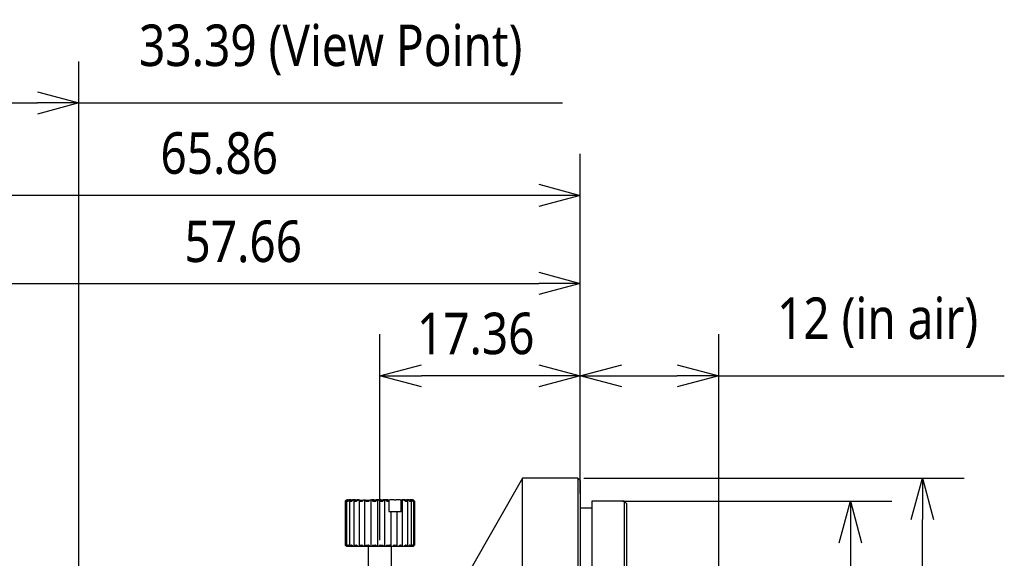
# Model space of a CAD drawing. Extents: x 465 to 776, y -135 to 0.
# Tile 44 of 47: x 536 to 621, y -46 to 0. Entities that reach past the tile are written whole.
import ezdxf

# ---------------------------------------------------------------- set-up
doc = ezdxf.new("R2010")
doc.units = 0
doc.header["$LTSCALE"] = 0.03
doc.header["$MEASUREMENT"] = 0
doc.layers.get('0').update_dxf_attribs({"linetype": 'CONTINUOUS'})
doc.layers.add('3', color=7, linetype='CONTINUOUS')
doc.styles.get("Standard").update_dxf_attribs({"font": 'Roboto-Regular.ttf', "width": 0.85})

# ---------------------------------------------------------------- blocks, each defined once
blk = doc.blocks.new('_OPEN30')
at = {"color": 0, "linetype": 'ByBlock'}
for p, q in [((-1, 0.268), (0, 0)), ((0, 0), (-1, -0.268)), ((0, 0), (-1, 0))]:
    blk.add_line(p, q, dxfattribs=at)

msp = doc.modelspace()

# ---------------------------------------------------------------- linework, layer by layer
for p, q in [((540.94256, -76.28822), (540.94256, -3.43243)), ((511.14784, -7.03243), (537.34256, -7.03243)), ((540.94256, -7.03243), (582.83237, -7.03243)), ((584.36789, -40.88822), (584.36789, -11.45154)), ((580.76789, -15.05154), (522.10586, -15.05154)), ((584.36789, -39.38665), (584.36789, -19.07339)), ((530.30586, -22.67339), (580.76789, -22.67339)), ((567.00591, -44.93125), (567.00591, -27.0785)), ((584.36789, -40.88822), (584.36789, -27.0785)), ((584.36789, -40.88822), (584.36789, -27.0785)), ((596.36453, -63.36355), (596.36453, -27.0785)), ((580.76789, -30.6785), (570.60591, -30.6785)), ((587.96789, -30.6785), (592.76453, -30.6785)), ((596.36453, -30.6785), (621.09648, -30.6785)), ((584.66202, -39.53822), (617.60679, -39.53822)), ((588.01789, -41.53822), (611.36785, -41.53822)), ((614.00679, -111.93822), (614.00679, -43.13822)), ((607.76785, -45.13822), (607.76785, -109.93822))]:
    msp.add_line(p, q)
at = {"layer": '3', "color": 7, "linetype": 'Continuous'}
for p, q in [((579.36789, -39.53822), (574.79851, -47.53298)), ((579.36789, -115.53822), (579.36789, -39.53822)), ((584.16789, -39.53822), (579.36789, -39.53822)), ((584.16789, -39.53822), (584.16789, -115.53822)), ((584.36789, -39.73822), (584.16789, -39.53822)), ((584.36789, -39.73822), (584.36789, -115.33822)), ((564.0065, -41.53823), (564.0065, -45.33821)), ((564.02382, -45.3396), (564.02382, -41.53962)), ((564.02382, -41.53962), (564.05962, -41.54048)), ((564.10593, -41.43841), (564.06032, -41.48401)), ((564.13069, -41.43709), (564.10608, -41.43856)), ((564.2087, -41.4389), (564.10608, -41.43856)), ((564.11486, -41.43927), (564.2087, -41.4389)), ((564.11486, -41.43927), (564.17595, -41.44072)), ((564.15703, -45.3418), (564.15703, -41.54182)), ((564.15703, -41.54182), (564.2415, -41.54263)), ((564.29584, -41.44097), (564.17595, -41.44072)), ((564.27218, -41.43498), (564.20522, -41.43575)), ((564.22539, -41.4414), (564.29584, -41.44097)), ((564.22539, -41.4414), (564.3695, -41.44278)), ((564.27218, -41.43498), (564.39965, -41.43478)), ((564.34376, -41.43486), (564.34406, -41.43432)), ((564.53314, -41.43302), (564.34406, -41.43432)), ((564.39965, -41.43478), (564.34406, -41.43432)), ((564.50142, -41.44294), (564.3695, -41.44278)), ((564.41476, -45.34385), (564.41476, -41.54387)), ((564.41476, -41.54387), (564.5442, -41.5446)), ((564.45744, -41.44341), (564.50142, -41.44294)), ((564.45744, -41.44341), (564.67827, -41.44465)), ((564.53314, -41.43302), (564.66938, -41.43292)), ((564.64137, -41.43294), (564.64151, -41.43243)), ((564.90218, -41.43129), (564.64151, -41.43243)), ((564.66938, -41.43292), (564.64151, -41.43243)), ((564.81646, -41.44471), (564.67827, -41.44465)), ((564.78573, -45.34566), (564.78573, -41.54568)), ((564.78573, -41.54568), (564.95449, -41.5463)), ((564.80086, -41.4452), (564.81646, -41.44471)), ((564.80086, -41.4452), (565.08878, -41.44625)), ((564.90218, -41.43129), (565.04124, -41.4313)), ((565.04124, -41.4313), (565.0423, -41.4308)), ((565.20055, -41.43031), (565.0423, -41.4308)), ((565.22719, -41.4462), (565.08878, -41.44625)), ((565.20055, -41.43031), (567.73791, -41.44851)), ((565.24066, -41.4467), (565.22719, -41.4462)), ((565.22719, -45.44618), (565.22719, -41.4462)), ((565.24066, -41.4467), (565.58307, -41.44751)), ((565.25374, -41.54718), (565.45444, -41.54766)), ((565.71565, -41.44736), (565.58307, -41.44751)), ((565.75761, -41.44784), (565.71565, -41.44736)), ((565.71565, -45.44734), (565.71565, -41.44736)), ((565.75761, -41.44784), (566.13955, -41.44838)), ((565.79832, -41.5483), (566.02219, -41.54861)), ((566.26051, -41.44813), (566.13955, -41.44838)), ((566.32912, -41.44856), (566.26051, -41.44813)), ((566.26051, -45.4481), (566.26051, -41.44813)), ((566.47722, -41.42822), (566.2739, -41.42839)), ((568.81126, -41.44659), (566.2739, -41.42839)), ((566.32912, -41.44856), (566.73389, -41.4488)), ((566.39568, -41.54898), (566.63293, -41.54912)), ((566.47722, -41.42822), (566.58909, -41.42852)), ((566.58909, -41.42852), (566.67169, -41.42812)), ((567.08161, -41.42805), (566.67169, -41.42812)), ((566.83795, -41.44847), (566.73389, -41.4488)), ((566.9302, -41.44885), (566.83795, -41.44847)), ((566.83795, -45.44845), (566.83795, -41.44847)), ((566.9302, -41.44885), (567.34012, -41.44878)), ((567.01971, -41.54921), (567.25998, -41.54917)), ((567.08161, -41.42805), (567.17387, -41.42843)), ((567.17387, -41.42843), (567.27792, -41.4281)), ((567.6827, -41.42834), (567.27792, -41.4281)), ((567.42272, -41.44838), (567.34012, -41.44878)), ((567.53459, -41.44868), (567.42272, -41.44838)), ((567.42272, -45.44835), (567.42272, -41.44838)), ((567.53459, -41.44868), (567.73791, -41.44851)), ((567.64314, -41.54896), (567.78358, -41.54884)), ((567.6827, -41.42834), (567.7513, -41.42877)), ((567.7513, -41.42877), (567.87226, -41.42852)), ((567.78358, -41.54884), (567.78358, -42.44883)), ((568.2542, -41.42906), (567.87226, -41.42852)), ((568.2542, -41.42906), (568.29616, -41.42954)), ((568.29616, -41.42954), (568.42874, -41.42939)), ((568.77115, -41.4302), (568.42874, -41.42939)), ((568.77115, -41.4302), (568.78462, -41.43069)), ((568.78462, -41.43069), (568.92303, -41.43065)), ((568.81126, -41.44659), (568.96951, -41.4461)), ((568.85693, -41.54692), (568.96848, -41.54659)), ((568.85693, -42.44691), (568.85693, -41.54692)), ((569.21095, -41.43169), (568.92303, -41.43065)), ((568.97058, -41.4456), (568.96951, -41.4461)), ((569.10964, -41.44561), (568.97058, -41.4456)), ((568.97058, -45.44558), (568.97058, -41.4456)), ((569.10964, -41.44561), (569.3703, -41.44447)), ((569.21095, -41.43169), (569.19535, -41.43219)), ((569.19535, -41.43219), (569.33354, -41.43225)), ((569.21095, -41.43169), (569.21103, -41.4322)), ((569.24456, -41.54561), (569.39734, -41.54495)), ((569.55438, -41.43349), (569.33354, -41.43225)), ((569.47867, -41.44388), (569.34243, -41.44398)), ((569.34243, -41.44398), (569.3703, -41.44447)), ((569.39734, -41.54495), (569.39734, -45.34492)), ((569.47867, -41.44388), (569.66775, -41.44258)), ((569.55438, -41.43349), (569.51039, -41.43396)), ((569.51039, -41.43396), (569.64232, -41.43412)), ((569.55438, -41.43349), (569.5546, -41.43401)), ((569.61086, -41.54379), (569.72169, -41.54302)), ((569.73964, -41.44192), (569.61217, -41.44212)), ((569.61217, -41.44212), (569.66775, -41.44258)), ((569.78642, -41.4355), (569.64232, -41.43412)), ((569.78642, -41.4355), (569.71597, -41.43593)), ((569.71597, -41.43593), (569.83587, -41.43618)), ((569.72169, -41.54302), (569.72169, -45.343)), ((569.73964, -41.44192), (569.84887, -41.4405)), ((569.88112, -41.43981), (569.768, -41.4401)), ((569.768, -41.4401), (569.84887, -41.4405)), ((569.78642, -41.4355), (569.78683, -41.43607)), ((569.89695, -41.43763), (569.80311, -41.438)), ((569.80311, -41.438), (569.90574, -41.43834)), ((569.89695, -41.43763), (569.83587, -41.43618)), ((569.86331, -41.54173), (569.92734, -41.5409)), ((569.88112, -41.43981), (569.90574, -41.43834)), ((569.89695, -41.43763), (569.89758, -41.43831)), ((569.92847, -41.461), (569.90589, -41.43841)), ((569.92734, -41.5409), (569.92734, -45.34087)), ((569.99088, -41.53952), (570.00531, -41.53866)), ((570.00531, -41.53866), (570.00531, -45.33864)), ((585.36789, -41.53822), (585.36789, -113.53822)), ((588.16789, -41.53822), (585.36789, -41.53822)), ((588.16789, -41.53822), (588.16789, -113.53822)), ((588.36789, -41.73822), (588.16789, -41.53822)), ((588.36789, -41.73822), (588.36789, -113.33822)), ((567.78356, -42.43921), (568.85693, -42.44691)), ((567.78358, -42.44883), (567.87592, -42.44874)), ((567.87592, -42.44874), (567.98928, -42.44785)), ((567.98928, -42.44785), (568.23872, -42.44825)), ((567.98928, -45.44783), (567.98928, -42.44785)), ((568.23872, -42.44825), (568.45384, -42.44787)), ((568.45384, -42.44787), (568.51286, -42.44691)), ((568.51286, -42.44691), (568.78041, -42.44712)), ((568.51286, -45.44689), (568.51286, -42.44691)), ((568.78041, -42.44712), (568.85693, -42.44691)), ((585.36789, -42.13822), (584.36789, -42.13822)), ((564.02382, -45.3396), (564.05962, -45.34045)), ((564.08334, -45.41587), (564.10593, -45.43846)), ((564.10608, -45.43854), (564.11424, -45.43856)), ((564.11486, -45.43924), (564.17595, -45.4407)), ((564.15703, -45.3418), (564.2415, -45.3426)), ((564.17595, -45.4407), (564.22499, -45.4408)), ((564.22539, -45.44138), (564.3695, -45.44276)), ((564.3695, -45.44276), (564.45721, -45.44286)), ((564.41476, -45.34385), (564.5442, -45.34457)), ((564.45744, -45.44339), (564.67827, -45.44463)), ((564.67827, -45.44463), (564.80079, -45.44468)), ((564.78573, -45.34566), (564.95449, -45.34628)), ((564.80086, -45.44518), (565.08878, -45.44623)), ((565.08878, -45.44623), (565.22719, -45.44618)), ((565.22719, -45.44618), (565.24066, -45.44668)), ((565.24066, -45.44668), (565.58307, -45.44749)), ((565.25374, -45.34716), (565.45444, -45.34763)), ((565.58307, -45.44749), (565.71565, -45.44734)), ((565.71565, -45.44734), (565.75761, -45.44781)), ((565.75761, -45.44781), (566.13955, -45.44835)), ((565.79832, -45.34827), (566.02219, -45.34859)), ((566.00591, -45.44827), (566.00591, -47.55293)), ((566.13955, -45.44835), (566.26051, -45.4481)), ((566.26051, -45.4481), (566.32912, -45.44854)), ((566.32912, -45.44854), (566.73389, -45.44878)), ((566.39568, -45.34896), (566.63293, -45.3491)), ((566.73389, -45.44878), (566.83795, -45.44845)), ((566.83795, -45.44845), (566.9302, -45.44882)), ((566.9302, -45.44882), (567.34012, -45.44875)), ((567.01971, -45.34918), (567.25998, -45.34914)), ((567.34012, -45.44875), (567.42272, -45.44835)), ((567.42272, -45.44835), (567.53459, -45.44865)), ((567.53459, -45.44865), (567.93174, -45.44828)), ((567.64314, -45.34894), (567.87592, -45.34872)), ((567.93174, -45.44828), (567.98928, -45.44783)), ((567.98928, -45.44783), (568.11588, -45.44803)), ((568.00591, -47.55441), (568.00591, -45.44786)), ((568.11588, -45.44803), (568.4829, -45.44737)), ((568.23872, -45.34823), (568.45384, -45.34785)), ((568.4829, -45.44737), (568.51286, -45.44689)), ((568.51286, -45.44689), (568.64866, -45.44699)), ((568.64866, -45.44699), (568.96951, -45.44608)), ((568.78041, -45.3471), (568.96848, -45.34656)), ((568.96951, -45.44608), (568.97058, -45.44558)), ((568.97058, -45.44558), (569.10964, -45.44558)), ((569.10964, -45.44558), (569.3703, -45.44445)), ((569.24456, -45.34559), (569.39734, -45.34492)), ((569.37044, -45.44394), (569.47867, -45.44386)), ((569.47867, -45.44386), (569.66775, -45.44255)), ((569.61086, -45.34376), (569.72169, -45.343)), ((569.66805, -45.44201), (569.73964, -45.44189)), ((569.73964, -45.44189), (569.84887, -45.44048)), ((569.84936, -45.43986), (569.88112, -45.43978)), ((569.86331, -45.3417), (569.92734, -45.34087)), ((569.88112, -45.43978), (569.90589, -45.43846)), ((569.90589, -45.43846), (569.95149, -45.39286)), ((569.99088, -45.3395), (570.00531, -45.33864))]:
    msp.add_line(p, q, dxfattribs=at)
for points in [[(564.0065, -41.53823), (564.01063, -41.53405), (564.01476, -41.52986), (564.0189, -41.52568), (564.02303, -41.5215), (564.02717, -41.51732), (564.0313, -41.51315), (564.03544, -41.50898), (564.03958, -41.50481), (564.04373, -41.50065), (564.04787, -41.49649), (564.05202, -41.49233), (564.05617, -41.48817), (564.06032, -41.48402), (564.06447, -41.47987), (564.06862, -41.47573), (564.07277, -41.47158), (564.07693, -41.46745), (564.08109, -41.46331), (564.08525, -41.45918), (564.08941, -41.45505), (564.09357, -41.45092), (564.09774, -41.4468), (564.10191, -41.44268), (564.10608, -41.43856)], [(564.11486, -41.43927), (564.11105, -41.44341), (564.10724, -41.44756), (564.10343, -41.45171), (564.09963, -41.45587), (564.09582, -41.46002), (564.09202, -41.46419), (564.08821, -41.46835), (564.08441, -41.47252), (564.08061, -41.47669), (564.07682, -41.48086), (564.07302, -41.48504), (564.06923, -41.48922), (564.06543, -41.4934), (564.06164, -41.49759), (564.05785, -41.50178), (564.05407, -41.50597), (564.05028, -41.51017), (564.04649, -41.51437), (564.04271, -41.51857), (564.03893, -41.52277), (564.03515, -41.52698), (564.03137, -41.53119), (564.02759, -41.53541), (564.02382, -41.53962)], [(564.05962, -41.54048), (564.06444, -41.53628), (564.06927, -41.5321), (564.0741, -41.52791), (564.07893, -41.52373), (564.08376, -41.51955), (564.08859, -41.51537), (564.09343, -41.5112), (564.09827, -41.50703), (564.10311, -41.50286), (564.10795, -41.49869), (564.11279, -41.49453), (564.11764, -41.49037), (564.12249, -41.48622), (564.12734, -41.48207), (564.13219, -41.47792), (564.13704, -41.47377), (564.1419, -41.46963), (564.14675, -41.46549), (564.15161, -41.46135), (564.15648, -41.45722), (564.16134, -41.45309), (564.16621, -41.44896), (564.17107, -41.44484), (564.17595, -41.44072)], [(564.22539, -41.4414), (564.22253, -41.44555), (564.21967, -41.4497), (564.21681, -41.45386), (564.21395, -41.45801), (564.21109, -41.46217), (564.20824, -41.46634), (564.20538, -41.47051), (564.20253, -41.47468), (564.19968, -41.47885), (564.19683, -41.48303), (564.19398, -41.48721), (564.19113, -41.49139), (564.18828, -41.49557), (564.18543, -41.49976), (564.18259, -41.50396), (564.17974, -41.50815), (564.1769, -41.51235), (564.17406, -41.51655), (564.17122, -41.52076), (564.16838, -41.52496), (564.16554, -41.52917), (564.1627, -41.53339), (564.15987, -41.5376), (564.15703, -41.54182)], [(564.2415, -41.54263), (564.24681, -41.53843), (564.25212, -41.53424), (564.25743, -41.53005), (564.26275, -41.52586), (564.26806, -41.52168), (564.27338, -41.5175), (564.2787, -41.51332), (564.28403, -41.50915), (564.28935, -41.50498), (564.29468, -41.50081), (564.30001, -41.49664), (564.30534, -41.49248), (564.31068, -41.48832), (564.31601, -41.48417), (564.32135, -41.48001), (564.32669, -41.47586), (564.33203, -41.47172), (564.33738, -41.46757), (564.34273, -41.46343), (564.34808, -41.4593), (564.35343, -41.45516), (564.35878, -41.45103), (564.36414, -41.44691), (564.3695, -41.44278)], [(564.45744, -41.44341), (564.45565, -41.44756), (564.45386, -41.45171), (564.45208, -41.45587), (564.45029, -41.46003), (564.44851, -41.46419), (564.44673, -41.46836), (564.44495, -41.47253), (564.44316, -41.4767), (564.44138, -41.48087), (564.4396, -41.48505), (564.43782, -41.48923), (564.43605, -41.49342), (564.43427, -41.49761), (564.43249, -41.5018), (564.43072, -41.50599), (564.42894, -41.51019), (564.42716, -41.51439), (564.42539, -41.51859), (564.42362, -41.5228), (564.42184, -41.52701), (564.42007, -41.53122), (564.4183, -41.53543), (564.41653, -41.53965), (564.41476, -41.54387)], [(564.5442, -41.5446), (564.54976, -41.5404), (564.55532, -41.5362), (564.56089, -41.53201), (564.56646, -41.52782), (564.57203, -41.52363), (564.5776, -41.51945), (564.58317, -41.51526), (564.58875, -41.51109), (564.59432, -41.50691), (564.59991, -41.50274), (564.60549, -41.49857), (564.61107, -41.4944), (564.61666, -41.49024), (564.62225, -41.48608), (564.62784, -41.48192), (564.63344, -41.47777), (564.63903, -41.47362), (564.64463, -41.46947), (564.65023, -41.46532), (564.65584, -41.46118), (564.66144, -41.45705), (564.66705, -41.45291), (564.67266, -41.44878), (564.67827, -41.44465)], [(564.80086, -41.4452), (564.80023, -41.44935), (564.7996, -41.45351), (564.79897, -41.45766), (564.79833, -41.46182), (564.7977, -41.46599), (564.79707, -41.47015), (564.79644, -41.47432), (564.7958, -41.4785), (564.79517, -41.48267), (564.79454, -41.48685), (564.79391, -41.49104), (564.79328, -41.49522), (564.79265, -41.49941), (564.79202, -41.5036), (564.79139, -41.5078), (564.79076, -41.51199), (564.79013, -41.5162), (564.7895, -41.5204), (564.78887, -41.52461), (564.78825, -41.52882), (564.78762, -41.53303), (564.78699, -41.53724), (564.78636, -41.54146), (564.78573, -41.54568)], [(564.95449, -41.5463), (564.96006, -41.5421), (564.96563, -41.5379), (564.97121, -41.5337), (564.97678, -41.5295), (564.98236, -41.52531), (564.98794, -41.52112), (564.99352, -41.51694), (564.99911, -41.51275), (565.00469, -41.50857), (565.01028, -41.5044), (565.01588, -41.50022), (565.02147, -41.49605), (565.02707, -41.49188), (565.03266, -41.48772), (565.03827, -41.48356), (565.04387, -41.4794), (565.04947, -41.47525), (565.05508, -41.47109), (565.06069, -41.46695), (565.06631, -41.4628), (565.07192, -41.45866), (565.07754, -41.45452), (565.08316, -41.45039), (565.08878, -41.44625)], [(565.24066, -41.4467), (565.24121, -41.45085), (565.24176, -41.455), (565.24231, -41.45916), (565.24285, -41.46332), (565.2434, -41.46748), (565.24394, -41.47165), (565.24449, -41.47582), (565.24504, -41.47999), (565.24558, -41.48417), (565.24613, -41.48835), (565.24667, -41.49253), (565.24722, -41.49672), (565.24776, -41.50091), (565.24831, -41.5051), (565.24885, -41.50929), (565.24939, -41.51349), (565.24994, -41.51769), (565.25048, -41.5219), (565.25103, -41.5261), (565.25157, -41.53031), (565.25211, -41.53453), (565.25265, -41.53874), (565.2532, -41.54296), (565.25374, -41.54718)], [(565.45444, -41.54766), (565.45977, -41.54345), (565.46511, -41.53924), (565.47045, -41.53504), (565.47579, -41.53084), (565.48113, -41.52665), (565.48648, -41.52245), (565.49183, -41.51826), (565.49718, -41.51408), (565.50253, -41.50989), (565.50788, -41.50571), (565.51324, -41.50154), (565.5186, -41.49736), (565.52396, -41.49319), (565.52932, -41.48902), (565.53468, -41.48486), (565.54005, -41.48069), (565.54542, -41.47653), (565.55079, -41.47238), (565.55617, -41.46823), (565.56154, -41.46408), (565.56692, -41.45993), (565.5723, -41.45579), (565.57769, -41.45165), (565.58307, -41.44751)], [(565.75761, -41.44784), (565.75932, -41.45199), (565.76102, -41.45614), (565.76272, -41.46029), (565.76443, -41.46445), (565.76613, -41.46862), (565.76783, -41.47278), (565.76953, -41.47695), (565.77123, -41.48112), (565.77293, -41.4853), (565.77462, -41.48948), (565.77632, -41.49366), (565.77802, -41.49784), (565.77971, -41.50203), (565.78141, -41.50622), (565.7831, -41.51042), (565.7848, -41.51461), (565.78649, -41.51881), (565.78818, -41.52302), (565.78987, -41.52722), (565.79156, -41.53143), (565.79326, -41.53564), (565.79494, -41.53986), (565.79663, -41.54408), (565.79832, -41.5483)], [(566.02219, -41.54861), (566.02706, -41.5444), (566.03193, -41.54019), (566.0368, -41.53599), (566.04167, -41.53178), (566.04654, -41.52758), (566.05142, -41.52339), (566.0563, -41.51919), (566.06118, -41.515), (566.06606, -41.51081), (566.07095, -41.50663), (566.07584, -41.50245), (566.08072, -41.49827), (566.08562, -41.49409), (566.09051, -41.48992), (566.0954, -41.48575), (566.1003, -41.48159), (566.1052, -41.47742), (566.1101, -41.47326), (566.115, -41.46911), (566.11991, -41.46495), (566.12482, -41.4608), (566.12973, -41.45666), (566.13464, -41.45252), (566.13955, -41.44838)], [(566.26951, -41.43798), (566.26969, -41.43758), (566.26987, -41.43718), (566.27006, -41.43678), (566.27024, -41.43638), (566.27042, -41.43598), (566.27061, -41.43558), (566.27079, -41.43518), (566.27097, -41.43478), (566.27116, -41.43438), (566.27134, -41.43398), (566.27152, -41.43358), (566.27171, -41.43318), (566.27189, -41.43278), (566.27207, -41.43238), (566.27226, -41.43198), (566.27244, -41.43158), (566.27262, -41.43118), (566.2728, -41.43078), (566.27299, -41.43038), (566.27317, -41.42998), (566.27335, -41.42959), (566.27354, -41.42919), (566.27372, -41.42879), (566.2739, -41.42839)], [(566.32912, -41.44856), (566.3319, -41.45271), (566.33469, -41.45686), (566.33747, -41.46102), (566.34026, -41.46517), (566.34304, -41.46933), (566.34582, -41.4735), (566.3486, -41.47767), (566.35138, -41.48184), (566.35416, -41.48601), (566.35693, -41.49019), (566.35971, -41.49437), (566.36248, -41.49855), (566.36526, -41.50274), (566.36803, -41.50692), (566.3708, -41.51112), (566.37357, -41.51531), (566.37634, -41.51951), (566.3791, -41.52371), (566.38187, -41.52792), (566.38463, -41.53212), (566.3874, -41.53633), (566.39016, -41.54055), (566.39292, -41.54476), (566.39568, -41.54898)], [(566.63293, -41.54912), (566.63712, -41.54491), (566.64131, -41.5407), (566.6455, -41.53649), (566.64969, -41.53228), (566.65389, -41.52808), (566.65808, -41.52388), (566.66228, -41.51968), (566.66648, -41.51549), (566.67068, -41.5113), (566.67488, -41.50711), (566.67908, -41.50292), (566.68329, -41.49874), (566.6875, -41.49456), (566.6917, -41.49039), (566.69592, -41.48621), (566.70013, -41.48204), (566.70434, -41.47788), (566.70856, -41.47371), (566.71278, -41.46955), (566.717, -41.4654), (566.72122, -41.46124), (566.72544, -41.45709), (566.72966, -41.45295), (566.73389, -41.4488)], [(566.9302, -41.44885), (566.93395, -41.45299), (566.9377, -41.45714), (566.94144, -41.46129), (566.94518, -41.46545), (566.94892, -41.46961), (566.95266, -41.47377), (566.9564, -41.47793), (566.96014, -41.4821), (566.96387, -41.48627), (566.96761, -41.49044), (566.97134, -41.49462), (566.97507, -41.4988), (566.9788, -41.50299), (566.98252, -41.50717), (566.98625, -41.51136), (566.98997, -41.51556), (566.9937, -41.51975), (566.99742, -41.52395), (567.00114, -41.52815), (567.00485, -41.53236), (567.00857, -41.53657), (567.01229, -41.54078), (567.016, -41.54499), (567.01971, -41.54921)], [(567.25998, -41.54917), (567.2633, -41.54495), (567.26663, -41.54074), (567.26996, -41.53652), (567.27328, -41.53232), (567.27661, -41.52811), (567.27994, -41.52391), (567.28327, -41.51971), (567.28661, -41.51551), (567.28994, -41.51131), (567.29328, -41.50712), (567.29661, -41.50294), (567.29995, -41.49875), (567.30329, -41.49457), (567.30663, -41.49039), (567.30998, -41.48622), (567.31332, -41.48204), (567.31666, -41.47787), (567.32001, -41.47371), (567.32336, -41.46955), (567.32671, -41.46539), (567.33006, -41.46123), (567.33341, -41.45708), (567.33677, -41.45293), (567.34012, -41.44878)], [(567.53459, -41.44868), (567.53914, -41.45282), (567.54368, -41.45696), (567.54822, -41.46111), (567.55276, -41.46526), (567.5573, -41.46942), (567.56183, -41.47358), (567.56637, -41.47774), (567.5709, -41.4819), (567.57543, -41.48607), (567.57995, -41.49024), (567.58448, -41.49442), (567.589, -41.49859), (567.59352, -41.50278), (567.59804, -41.50696), (567.60256, -41.51115), (567.60708, -41.51534), (567.61159, -41.51953), (567.6161, -41.52372), (567.62061, -41.52792), (567.62512, -41.53213), (567.62963, -41.53633), (567.63413, -41.54054), (567.63864, -41.54475), (567.64314, -41.54896)], [(567.78358, -41.54884), (567.78168, -41.54466), (567.77977, -41.54048), (567.77787, -41.5363), (567.77597, -41.53211), (567.77407, -41.52793), (567.77216, -41.52375), (567.77026, -41.51957), (567.76836, -41.51539), (567.76646, -41.51121), (567.76455, -41.50703), (567.76265, -41.50285), (567.76075, -41.49867), (567.75884, -41.49449), (567.75694, -41.49031), (567.75504, -41.48613), (567.75314, -41.48195), (567.75123, -41.47777), (567.74933, -41.47359), (567.74743, -41.46941), (567.74552, -41.46523), (567.74362, -41.46105), (567.74172, -41.45687), (567.73981, -41.45269), (567.73791, -41.44851)], [(568.81126, -41.44659), (568.81316, -41.45077), (568.81507, -41.45495), (568.81697, -41.45913), (568.81887, -41.4633), (568.82078, -41.46748), (568.82268, -41.47166), (568.82458, -41.47584), (568.82649, -41.48002), (568.82839, -41.4842), (568.83029, -41.48838), (568.8322, -41.49256), (568.8341, -41.49674), (568.836, -41.50092), (568.8379, -41.5051), (568.83981, -41.50928), (568.84171, -41.51347), (568.84361, -41.51765), (568.84551, -41.52183), (568.84742, -41.52601), (568.84932, -41.53019), (568.85122, -41.53437), (568.85312, -41.53855), (568.85503, -41.54273), (568.85693, -41.54692)], [(568.96848, -41.54659), (568.96852, -41.54236), (568.96856, -41.53815), (568.96861, -41.53393), (568.96865, -41.52972), (568.96869, -41.52551), (568.96874, -41.5213), (568.96878, -41.5171), (568.96882, -41.51289), (568.96886, -41.5087), (568.96891, -41.5045), (568.96895, -41.50031), (568.96899, -41.49612), (568.96904, -41.49194), (568.96908, -41.48775), (568.96912, -41.48357), (568.96917, -41.4794), (568.96921, -41.47522), (568.96925, -41.47105), (568.9693, -41.46689), (568.96934, -41.46272), (568.96938, -41.45856), (568.96942, -41.45441), (568.96947, -41.45025), (568.96951, -41.4461)], [(569.10964, -41.44561), (569.11528, -41.44974), (569.12093, -41.45387), (569.12657, -41.45801), (569.13222, -41.46215), (569.13786, -41.46629), (569.14349, -41.47044), (569.14913, -41.47459), (569.15476, -41.47874), (569.16039, -41.4829), (569.16601, -41.48706), (569.17164, -41.49122), (569.17726, -41.49539), (569.18288, -41.49955), (569.1885, -41.50373), (569.19412, -41.5079), (569.19973, -41.51208), (569.20534, -41.51626), (569.21095, -41.52044), (569.21656, -41.52463), (569.22216, -41.52882), (569.22776, -41.53301), (569.23336, -41.53721), (569.23896, -41.54141), (569.24456, -41.54561)], [(569.39734, -41.54495), (569.39622, -41.54072), (569.3951, -41.53651), (569.39397, -41.53229), (569.39285, -41.52808), (569.39173, -41.52387), (569.39061, -41.51966), (569.38948, -41.51546), (569.38836, -41.51126), (569.38723, -41.50706), (569.38611, -41.50286), (569.38498, -41.49867), (569.38385, -41.49448), (569.38273, -41.4903), (569.3816, -41.48612), (569.38047, -41.48194), (569.37934, -41.47776), (569.37821, -41.47359), (569.37709, -41.46942), (569.37596, -41.46525), (569.37483, -41.46109), (569.37369, -41.45693), (569.37256, -41.45277), (569.37143, -41.44862), (569.3703, -41.44447)], [(569.47867, -41.44388), (569.48421, -41.44801), (569.48974, -41.45214), (569.49527, -41.45627), (569.50079, -41.46041), (569.50632, -41.46455), (569.51184, -41.46869), (569.51736, -41.47283), (569.52288, -41.47698), (569.5284, -41.48113), (569.53391, -41.48529), (569.53942, -41.48945), (569.54493, -41.49361), (569.55043, -41.49777), (569.55594, -41.50194), (569.56144, -41.50611), (569.56694, -41.51029), (569.57244, -41.51446), (569.57793, -41.51864), (569.58343, -41.52283), (569.58892, -41.52701), (569.59441, -41.5312), (569.59989, -41.53539), (569.60538, -41.53959), (569.61086, -41.54379)], [(569.72169, -41.54302), (569.71945, -41.5388), (569.71721, -41.53458), (569.71497, -41.53037), (569.71273, -41.52616), (569.71049, -41.52195), (569.70825, -41.51774), (569.70601, -41.51354), (569.70377, -41.50934), (569.70152, -41.50515), (569.69928, -41.50095), (569.69703, -41.49676), (569.69479, -41.49257), (569.69254, -41.48839), (569.69029, -41.48421), (569.68804, -41.48003), (569.68579, -41.47586), (569.68354, -41.47169), (569.68129, -41.46752), (569.67903, -41.46335), (569.67678, -41.45919), (569.67452, -41.45503), (569.67227, -41.45088), (569.67001, -41.44673), (569.66775, -41.44258)], [(569.73964, -41.44192), (569.74481, -41.44604), (569.74999, -41.45017), (569.75516, -41.4543), (569.76033, -41.45843), (569.7655, -41.46256), (569.77067, -41.4667), (569.77584, -41.47084), (569.781, -41.47499), (569.78616, -41.47914), (569.79132, -41.48329), (569.79647, -41.48744), (569.80163, -41.4916), (569.80678, -41.49576), (569.81193, -41.49992), (569.81708, -41.50409), (569.82222, -41.50826), (569.82737, -41.51243), (569.83251, -41.51661), (569.83765, -41.52079), (569.84278, -41.52497), (569.84792, -41.52915), (569.85305, -41.53334), (569.85818, -41.53753), (569.86331, -41.54173)], [(569.92734, -41.5409), (569.92408, -41.53668), (569.92083, -41.53246), (569.91757, -41.52825), (569.91431, -41.52404), (569.91105, -41.51983), (569.90779, -41.51563), (569.90453, -41.51143), (569.90127, -41.50723), (569.898, -41.50304), (569.89474, -41.49885), (569.89147, -41.49466), (569.8882, -41.49047), (569.88493, -41.48629), (569.88166, -41.48211), (569.87839, -41.47794), (569.87511, -41.47377), (569.87184, -41.4696), (569.86856, -41.46543), (569.86528, -41.46127), (569.862, -41.45711), (569.85872, -41.45295), (569.85544, -41.4488), (569.85216, -41.44465), (569.84887, -41.4405)], [(569.88112, -41.43981), (569.88572, -41.44392), (569.89031, -41.44805), (569.8949, -41.45217), (569.89949, -41.4563), (569.90408, -41.46043), (569.90867, -41.46457), (569.91325, -41.4687), (569.91783, -41.47284), (569.92241, -41.47699), (569.92699, -41.48114), (569.93157, -41.48529), (569.93614, -41.48944), (569.94071, -41.4936), (569.94528, -41.49776), (569.94985, -41.50192), (569.95442, -41.50609), (569.95898, -41.51026), (569.96354, -41.51443), (569.96811, -41.5186), (569.97266, -41.52278), (569.97722, -41.52696), (569.98178, -41.53115), (569.98633, -41.53533), (569.99088, -41.53952)], [(570.00531, -41.53866), (570.00212, -41.53541), (569.99893, -41.53215), (569.99574, -41.5289), (569.99254, -41.52565), (569.98935, -41.5224), (569.98616, -41.51915), (569.98296, -41.5159), (569.97976, -41.51266), (569.97656, -41.50942), (569.97337, -41.50618), (569.97017, -41.50294), (569.96697, -41.4997), (569.96376, -41.49646), (569.96056, -41.49323), (569.95736, -41.49), (569.95415, -41.48677), (569.95095, -41.48354), (569.94774, -41.48032), (569.94453, -41.47709), (569.94132, -41.47387), (569.93811, -41.47065), (569.9349, -41.46743), (569.93169, -41.46421), (569.92847, -41.461)], [(564.10608, -45.43854), (564.10191, -45.43439), (564.09774, -45.43025), (564.09357, -45.4261), (564.08941, -45.42194), (564.08525, -45.41778), (564.08109, -45.41362), (564.07693, -45.40946), (564.07277, -45.4053), (564.06862, -45.40113), (564.06447, -45.39695), (564.06032, -45.39278), (564.05617, -45.3886), (564.05202, -45.38442), (564.04787, -45.38023), (564.04373, -45.37604), (564.03958, -45.37185), (564.03544, -45.36766), (564.0313, -45.36346), (564.02717, -45.35926), (564.02303, -45.35505), (564.0189, -45.35085), (564.01476, -45.34664), (564.01063, -45.34243), (564.0065, -45.33821)], [(564.02382, -45.3396), (564.02759, -45.34379), (564.03137, -45.34797), (564.03515, -45.35215), (564.03893, -45.35633), (564.04271, -45.3605), (564.04649, -45.36468), (564.05028, -45.36884), (564.05407, -45.37301), (564.05785, -45.37717), (564.06164, -45.38133), (564.06543, -45.38549), (564.06923, -45.38964), (564.07302, -45.3938), (564.07682, -45.39794), (564.08061, -45.40209), (564.08441, -45.40623), (564.08821, -45.41037), (564.09202, -45.4145), (564.09582, -45.41863), (564.09963, -45.42276), (564.10343, -45.42689), (564.10724, -45.43101), (564.11105, -45.43513), (564.11486, -45.43924)], [(564.17595, -45.4407), (564.17107, -45.43656), (564.16621, -45.43241), (564.16134, -45.42827), (564.15648, -45.42412), (564.15161, -45.41996), (564.14675, -45.4158), (564.1419, -45.41165), (564.13704, -45.40748), (564.13219, -45.40332), (564.12734, -45.39915), (564.12249, -45.39497), (564.11764, -45.3908), (564.11279, -45.38662), (564.10795, -45.38244), (564.10311, -45.37825), (564.09827, -45.37406), (564.09343, -45.36987), (564.08859, -45.36568), (564.08376, -45.36148), (564.07893, -45.35728), (564.0741, -45.35308), (564.06927, -45.34887), (564.06444, -45.34466), (564.05962, -45.34045)], [(564.15703, -45.3418), (564.15987, -45.34598), (564.1627, -45.35016), (564.16554, -45.35434), (564.16838, -45.35852), (564.17122, -45.36269), (564.17406, -45.36686), (564.1769, -45.37103), (564.17974, -45.37519), (564.18259, -45.37935), (564.18543, -45.38351), (564.18828, -45.38766), (564.19113, -45.39181), (564.19398, -45.39596), (564.19683, -45.40011), (564.19968, -45.40425), (564.20253, -45.40839), (564.20538, -45.41252), (564.20824, -45.41665), (564.21109, -45.42078), (564.21395, -45.42491), (564.21681, -45.42903), (564.21967, -45.43315), (564.22253, -45.43727), (564.22539, -45.44138)], [(564.3695, -45.44276), (564.36414, -45.43862), (564.35878, -45.43448), (564.35343, -45.43034), (564.34808, -45.42619), (564.34273, -45.42204), (564.33738, -45.41789), (564.33203, -45.41373), (564.32669, -45.40957), (564.32135, -45.40541), (564.31601, -45.40125), (564.31068, -45.39708), (564.30534, -45.3929), (564.30001, -45.38873), (564.29468, -45.38455), (564.28935, -45.38037), (564.28403, -45.37619), (564.2787, -45.372), (564.27338, -45.36781), (564.26806, -45.36361), (564.26275, -45.35942), (564.25743, -45.35522), (564.25212, -45.35102), (564.24681, -45.34681), (564.2415, -45.3426)], [(564.41476, -45.34385), (564.41653, -45.34803), (564.4183, -45.35221), (564.42007, -45.35639), (564.42184, -45.36056), (564.42362, -45.36473), (564.42539, -45.3689), (564.42716, -45.37306), (564.42894, -45.37723), (564.43072, -45.38138), (564.43249, -45.38554), (564.43427, -45.38969), (564.43605, -45.39384), (564.43782, -45.39799), (564.4396, -45.40213), (564.44138, -45.40627), (564.44316, -45.41041), (564.44495, -45.41454), (564.44673, -45.41867), (564.44851, -45.4228), (564.45029, -45.42692), (564.45208, -45.43104), (564.45386, -45.43516), (564.45565, -45.43928), (564.45744, -45.44339)], [(564.67827, -45.44463), (564.67266, -45.4405), (564.66705, -45.43636), (564.66144, -45.43222), (564.65584, -45.42808), (564.65023, -45.42393), (564.64463, -45.41978), (564.63903, -45.41563), (564.63344, -45.41148), (564.62784, -45.40732), (564.62225, -45.40316), (564.61666, -45.39899), (564.61107, -45.39483), (564.60549, -45.39065), (564.59991, -45.38648), (564.59432, -45.3823), (564.58875, -45.37812), (564.58317, -45.37394), (564.5776, -45.36975), (564.57203, -45.36556), (564.56646, -45.36137), (564.56089, -45.35718), (564.55532, -45.35298), (564.54976, -45.34878), (564.5442, -45.34457)], [(564.78573, -45.34566), (564.78636, -45.34984), (564.78699, -45.35402), (564.78762, -45.3582), (564.78825, -45.36237), (564.78887, -45.36654), (564.7895, -45.37071), (564.79013, -45.37487), (564.79076, -45.37903), (564.79139, -45.38319), (564.79202, -45.38734), (564.79265, -45.3915), (564.79328, -45.39564), (564.79391, -45.39979), (564.79454, -45.40393), (564.79517, -45.40807), (564.7958, -45.41221), (564.79644, -45.41634), (564.79707, -45.42047), (564.7977, -45.4246), (564.79833, -45.42872), (564.79897, -45.43284), (564.7996, -45.43696), (564.80023, -45.44107), (564.80086, -45.44518)], [(565.08878, -45.44623), (565.08316, -45.4421), (565.07754, -45.43797), (565.07192, -45.43383), (565.06631, -45.4297), (565.06069, -45.42555), (565.05508, -45.42141), (565.04947, -45.41726), (565.04387, -45.41311), (565.03827, -45.40896), (565.03266, -45.4048), (565.02707, -45.40064), (565.02147, -45.39648), (565.01588, -45.39231), (565.01028, -45.38814), (565.00469, -45.38397), (564.99911, -45.37979), (564.99352, -45.37561), (564.98794, -45.37143), (564.98236, -45.36724), (564.97678, -45.36306), (564.97121, -45.35887), (564.96563, -45.35467), (564.96006, -45.35047), (564.95449, -45.34628)], [(565.25374, -45.34716), (565.2532, -45.35134), (565.25265, -45.35552), (565.25211, -45.35969), (565.25157, -45.36387), (565.25103, -45.36804), (565.25048, -45.3722), (565.24994, -45.37637), (565.24939, -45.38053), (565.24885, -45.38469), (565.24831, -45.38884), (565.24776, -45.39299), (565.24722, -45.39714), (565.24667, -45.40129), (565.24613, -45.40543), (565.24558, -45.40957), (565.24504, -45.4137), (565.24449, -45.41784), (565.24394, -45.42197), (565.2434, -45.42609), (565.24285, -45.43022), (565.24231, -45.43434), (565.24176, -45.43845), (565.24121, -45.44257), (565.24066, -45.44668)], [(565.58307, -45.44749), (565.57769, -45.44336), (565.5723, -45.43924), (565.56692, -45.4351), (565.56154, -45.43097), (565.55617, -45.42683), (565.55079, -45.42269), (565.54542, -45.41855), (565.54005, -45.4144), (565.53468, -45.41025), (565.52932, -45.4061), (565.52396, -45.40194), (565.5186, -45.39778), (565.51324, -45.39362), (565.50788, -45.38946), (565.50253, -45.38529), (565.49718, -45.38112), (565.49183, -45.37694), (565.48648, -45.37276), (565.48113, -45.36858), (565.47579, -45.3644), (565.47045, -45.36021), (565.46511, -45.35602), (565.45977, -45.35183), (565.45444, -45.34763)], [(565.79832, -45.34827), (565.79663, -45.35246), (565.79494, -45.35664), (565.79326, -45.36081), (565.79156, -45.36499), (565.78987, -45.36916), (565.78818, -45.37332), (565.78649, -45.37749), (565.7848, -45.38165), (565.7831, -45.38581), (565.78141, -45.38997), (565.77971, -45.39412), (565.77802, -45.39827), (565.77632, -45.40241), (565.77462, -45.40656), (565.77293, -45.4107), (565.77123, -45.41483), (565.76953, -45.41897), (565.76783, -45.4231), (565.76613, -45.42722), (565.76443, -45.43135), (565.76272, -45.43547), (565.76102, -45.43959), (565.75932, -45.4437), (565.75761, -45.44781)], [(566.13955, -45.44835), (566.13464, -45.44423), (566.12973, -45.44011), (566.12482, -45.43598), (566.11991, -45.43185), (566.115, -45.42772), (566.1101, -45.42358), (566.1052, -45.41944), (566.1003, -45.4153), (566.0954, -45.41115), (566.09051, -45.407), (566.08562, -45.40285), (566.08072, -45.39869), (566.07584, -45.39454), (566.07095, -45.39037), (566.06606, -45.38621), (566.06118, -45.38204), (566.0563, -45.37787), (566.05142, -45.3737), (566.04654, -45.36952), (566.04167, -45.36534), (566.0368, -45.36116), (566.03193, -45.35697), (566.02706, -45.35278), (566.02219, -45.34859)], [(566.39568, -45.34896), (566.39292, -45.35314), (566.39016, -45.35732), (566.3874, -45.3615), (566.38463, -45.36568), (566.38187, -45.36985), (566.3791, -45.37402), (566.37634, -45.37819), (566.37357, -45.38235), (566.3708, -45.38651), (566.36803, -45.39067), (566.36526, -45.39482), (566.36248, -45.39897), (566.35971, -45.40312), (566.35693, -45.40727), (566.35416, -45.41141), (566.35138, -45.41555), (566.3486, -45.41968), (566.34582, -45.42381), (566.34304, -45.42794), (566.34026, -45.43207), (566.33747, -45.43619), (566.33469, -45.44031), (566.3319, -45.44442), (566.32912, -45.44854)], [(566.73389, -45.44878), (566.72966, -45.44466), (566.72544, -45.44054), (566.72122, -45.43642), (566.717, -45.43229), (566.71278, -45.42816), (566.70856, -45.42403), (566.70434, -45.41989), (566.70013, -45.41575), (566.69592, -45.41161), (566.6917, -45.40747), (566.6875, -45.40332), (566.68329, -45.39916), (566.67908, -45.39501), (566.67488, -45.39085), (566.67068, -45.38669), (566.66648, -45.38252), (566.66228, -45.37836), (566.65808, -45.37419), (566.65389, -45.37001), (566.64969, -45.36584), (566.6455, -45.36166), (566.64131, -45.35747), (566.63712, -45.35329), (566.63293, -45.3491)], [(567.01971, -45.34918), (567.016, -45.35337), (567.01229, -45.35755), (567.00857, -45.36173), (567.00485, -45.36591), (567.00114, -45.37009), (566.99742, -45.37426), (566.9937, -45.37843), (566.98997, -45.38259), (566.98625, -45.38676), (566.98252, -45.39092), (566.9788, -45.39507), (566.97507, -45.39923), (566.97134, -45.40338), (566.96761, -45.40752), (566.96387, -45.41167), (566.96014, -45.41581), (566.9564, -45.41995), (566.95266, -45.42408), (566.94892, -45.42821), (566.94518, -45.43234), (566.94144, -45.43647), (566.9377, -45.44059), (566.93395, -45.44471), (566.9302, -45.44882)], [(567.34012, -45.44875), (567.33677, -45.44464), (567.33341, -45.44052), (567.33006, -45.4364), (567.32671, -45.43228), (567.32336, -45.42815), (567.32001, -45.42402), (567.31666, -45.41989), (567.31332, -45.41575), (567.30998, -45.41161), (567.30663, -45.40747), (567.30329, -45.40332), (567.29995, -45.39917), (567.29661, -45.39502), (567.29328, -45.39087), (567.28994, -45.38671), (567.28661, -45.38255), (567.28327, -45.37838), (567.27994, -45.37421), (567.27661, -45.37004), (567.27328, -45.36587), (567.26996, -45.36169), (567.26663, -45.35751), (567.2633, -45.35333), (567.25998, -45.34914)], [(567.64314, -45.34894), (567.63864, -45.35313), (567.63413, -45.35731), (567.62963, -45.3615), (567.62512, -45.36568), (567.62061, -45.36986), (567.6161, -45.37403), (567.61159, -45.3782), (567.60708, -45.38237), (567.60256, -45.38654), (567.59804, -45.3907), (567.59352, -45.39486), (567.589, -45.39902), (567.58448, -45.40317), (567.57995, -45.40732), (567.57543, -45.41147), (567.5709, -45.41561), (567.56637, -45.41976), (567.56183, -45.42389), (567.5573, -45.42803), (567.55276, -45.43216), (567.54822, -45.43629), (567.54368, -45.44041), (567.53914, -45.44453), (567.53459, -45.44865)], [(567.93174, -45.44828), (567.92941, -45.44417), (567.92707, -45.44005), (567.92474, -45.43594), (567.9224, -45.43181), (567.92007, -45.42769), (567.91774, -45.42356), (567.91541, -45.41943), (567.91308, -45.4153), (567.91075, -45.41116), (567.90842, -45.40702), (567.90609, -45.40287), (567.90376, -45.39873), (567.90144, -45.39458), (567.89912, -45.39042), (567.89679, -45.38627), (567.89447, -45.38211), (567.89215, -45.37794), (567.88983, -45.37378), (567.88751, -45.36961), (567.88519, -45.36544), (567.88287, -45.36126), (567.88055, -45.35709), (567.87824, -45.3529), (567.87592, -45.34872)], [(568.23872, -45.34823), (568.23362, -45.35243), (568.22853, -45.35662), (568.22343, -45.3608), (568.21833, -45.36499), (568.21322, -45.36917), (568.20812, -45.37335), (568.20301, -45.37753), (568.19791, -45.3817), (568.19279, -45.38587), (568.18768, -45.39003), (568.18257, -45.3942), (568.17745, -45.39836), (568.17233, -45.40251), (568.16721, -45.40667), (568.16209, -45.41082), (568.15696, -45.41497), (568.15183, -45.41911), (568.1467, -45.42325), (568.14157, -45.42739), (568.13644, -45.43153), (568.1313, -45.43566), (568.12616, -45.43979), (568.12102, -45.44391), (568.11588, -45.44803)], [(568.4829, -45.44737), (568.48169, -45.44326), (568.48047, -45.43915), (568.47926, -45.43503), (568.47804, -45.43091), (568.47683, -45.42679), (568.47561, -45.42266), (568.4744, -45.41853), (568.47318, -45.4144), (568.47197, -45.41026), (568.47076, -45.40612), (568.46955, -45.40198), (568.46834, -45.39784), (568.46713, -45.39369), (568.46592, -45.38953), (568.46471, -45.38538), (568.4635, -45.38122), (568.46229, -45.37706), (568.46108, -45.3729), (568.45987, -45.36873), (568.45867, -45.36456), (568.45746, -45.36038), (568.45625, -45.35621), (568.45505, -45.35203), (568.45384, -45.34785)], [(568.78041, -45.3471), (568.77495, -45.3513), (568.76948, -45.35549), (568.76401, -45.35968), (568.75854, -45.36387), (568.75307, -45.36806), (568.74759, -45.37224), (568.74212, -45.37642), (568.73664, -45.3806), (568.73116, -45.38477), (568.72567, -45.38894), (568.72019, -45.39311), (568.7147, -45.39727), (568.70921, -45.40143), (568.70371, -45.40559), (568.69822, -45.40975), (568.69272, -45.4139), (568.68722, -45.41805), (568.68172, -45.42219), (568.67621, -45.42633), (568.67071, -45.43047), (568.6652, -45.43461), (568.65969, -45.43874), (568.65417, -45.44287), (568.64866, -45.44699)], [(569.24456, -45.34559), (569.23896, -45.34979), (569.23336, -45.35399), (569.22776, -45.35818), (569.22216, -45.36238), (569.21656, -45.36657), (569.21095, -45.37075), (569.20534, -45.37494), (569.19973, -45.37912), (569.19412, -45.38329), (569.1885, -45.38747), (569.18288, -45.39164), (569.17726, -45.39581), (569.17164, -45.39997), (569.16601, -45.40414), (569.16039, -45.4083), (569.15476, -45.41245), (569.14913, -45.4166), (569.14349, -45.42075), (569.13786, -45.4249), (569.13222, -45.42904), (569.12657, -45.43318), (569.12093, -45.43732), (569.11528, -45.44145), (569.10964, -45.44558)], [(569.3703, -45.44445), (569.37143, -45.44034), (569.37256, -45.43622), (569.37369, -45.43211), (569.37483, -45.42799), (569.37596, -45.42386), (569.37709, -45.41974), (569.37821, -45.41561), (569.37934, -45.41147), (569.38047, -45.40734), (569.3816, -45.4032), (569.38273, -45.39905), (569.38385, -45.39491), (569.38498, -45.39076), (569.38611, -45.38661), (569.38723, -45.38245), (569.38836, -45.37829), (569.38948, -45.37413), (569.39061, -45.36997), (569.39173, -45.3658), (569.39285, -45.36163), (569.39397, -45.35746), (569.3951, -45.35328), (569.39622, -45.3491), (569.39734, -45.34492)], [(569.61086, -45.34376), (569.60538, -45.34797), (569.59989, -45.35217), (569.59441, -45.35637), (569.58892, -45.36057), (569.58343, -45.36476), (569.57793, -45.36895), (569.57244, -45.37314), (569.56694, -45.37732), (569.56144, -45.38151), (569.55594, -45.38569), (569.55043, -45.38986), (569.54493, -45.39403), (569.53942, -45.3982), (569.53391, -45.40237), (569.5284, -45.40653), (569.52288, -45.41069), (569.51736, -45.41485), (569.51184, -45.419), (569.50632, -45.42315), (569.50079, -45.4273), (569.49527, -45.43145), (569.48974, -45.43559), (569.48421, -45.43972), (569.47867, -45.44386)], [(569.66775, -45.44255), (569.67001, -45.43844), (569.67227, -45.43433), (569.67452, -45.43021), (569.67678, -45.42609), (569.67903, -45.42196), (569.68129, -45.41783), (569.68354, -45.4137), (569.68579, -45.40957), (569.68804, -45.40543), (569.69029, -45.40129), (569.69254, -45.39715), (569.69479, -45.393), (569.69703, -45.38885), (569.69928, -45.3847), (569.70152, -45.38054), (569.70377, -45.37638), (569.70601, -45.37222), (569.70825, -45.36805), (569.71049, -45.36388), (569.71273, -45.35971), (569.71497, -45.35554), (569.71721, -45.35136), (569.71945, -45.34718), (569.72169, -45.343)], [(569.86331, -45.3417), (569.85818, -45.34591), (569.85305, -45.35012), (569.84792, -45.35432), (569.84278, -45.35852), (569.83765, -45.36272), (569.83251, -45.36692), (569.82737, -45.37111), (569.82222, -45.3753), (569.81708, -45.37948), (569.81193, -45.38367), (569.80678, -45.38785), (569.80163, -45.39202), (569.79647, -45.3962), (569.79132, -45.40037), (569.78616, -45.40453), (569.781, -45.4087), (569.77584, -45.41286), (569.77067, -45.41702), (569.7655, -45.42117), (569.76033, -45.42532), (569.75516, -45.42947), (569.74999, -45.43362), (569.74481, -45.43776), (569.73964, -45.44189)], [(569.84887, -45.44048), (569.85216, -45.43636), (569.85544, -45.43225), (569.85872, -45.42813), (569.862, -45.424), (569.86528, -45.41988), (569.86856, -45.41575), (569.87184, -45.41161), (569.87511, -45.40748), (569.87839, -45.40334), (569.88166, -45.39919), (569.88493, -45.39505), (569.8882, -45.3909), (569.89147, -45.38675), (569.89474, -45.38259), (569.898, -45.37843), (569.90127, -45.37427), (569.90453, -45.37011), (569.90779, -45.36594), (569.91105, -45.36177), (569.91431, -45.35759), (569.91757, -45.35342), (569.92083, -45.34924), (569.92408, -45.34506), (569.92734, -45.34087)], [(569.99088, -45.3395), (569.98633, -45.34371), (569.98178, -45.34792), (569.97722, -45.35213), (569.97266, -45.35634), (569.96811, -45.36054), (569.96354, -45.36474), (569.95898, -45.36893), (569.95442, -45.37312), (569.94985, -45.37731), (569.94528, -45.3815), (569.94071, -45.38568), (569.93614, -45.38986), (569.93157, -45.39404), (569.92699, -45.39822), (569.92241, -45.40239), (569.91783, -45.40655), (569.91325, -45.41072), (569.90867, -45.41488), (569.90408, -45.41904), (569.89949, -45.42319), (569.8949, -45.42735), (569.89031, -45.43149), (569.88572, -45.43564), (569.88112, -45.43978)], [(569.95149, -45.39286), (569.95374, -45.39061), (569.95599, -45.38836), (569.95823, -45.38611), (569.96048, -45.38386), (569.96273, -45.38161), (569.96497, -45.37935), (569.96722, -45.3771), (569.96946, -45.37484), (569.97171, -45.37259), (569.97395, -45.37033), (569.97619, -45.36807), (569.97844, -45.36581), (569.98068, -45.36355), (569.98292, -45.36129), (569.98516, -45.35903), (569.9874, -45.35677), (569.98964, -45.35451), (569.99188, -45.35224), (569.99412, -45.34998), (569.99636, -45.34771), (569.9986, -45.34544), (570.00084, -45.34318), (570.00307, -45.34091), (570.00531, -45.33864)]]:
    msp.add_lwpolyline(points, dxfattribs=at)
at = {"layer": '3', "color": 7, "linetype": 'Continuous', "elevation": 0}
msp.add_lwpolyline([(568.96951, -45.44608), (568.96947, -45.44197), (568.96942, -45.43785), (568.96938, -45.43374), (568.96934, -45.42962), (568.9693, -45.4255), (568.96925, -45.42137), (568.96921, -45.41724), (568.96917, -45.41311), (568.96912, -45.40897), (568.96908, -45.40483), (568.96904, -45.40069), (568.96899, -45.39654), (568.96895, -45.3924), (568.96891, -45.38824), (568.96886, -45.38409), (568.96882, -45.37993), (568.96878, -45.37577), (568.96874, -45.37161), (568.96869, -45.36744), (568.96865, -45.36327), (568.96861, -45.3591), (568.96856, -45.35492), (568.96852, -45.35074), (568.96848, -45.34656)], dxfattribs=at)

# ---------------------------------------------------------------- block references
at = {"xscale": 3.6, "yscale": 3.6, "zscale": 3.6}
for p in [(540.94256, -7.03243), (584.36789, -15.05154), (584.36789, -22.67339), (584.36789, -30.6785), (596.36453, -30.6785)]:
    msp.add_blockref('_OPEN30', p, dxfattribs=at)
for p, rotation in [((567.00591, -30.6785), 180), ((584.36789, -30.6785), 180), ((614.00679, -39.53822), 90), ((607.76785, -41.53822), 90)]:
    msp.add_blockref('_OPEN30', p, dxfattribs=dict(at, rotation=rotation))

# ---------------------------------------------------------------- texts
at = {"width": 0.85}
for s, p in [('33.39 (View Point)', (546.145, -3.83916)), ('65.86', (548.00096, -13.17737)), ('57.66', (550.07784, -20.8227)), ('12 (in air)', (601.40725, -27.48523)), ('17.36', (570.21105, -28.80433))]:
    msp.add_text(s, height=3.6, dxfattribs=at).set_placement(p)

doc.saveas('drawing.dxf')
